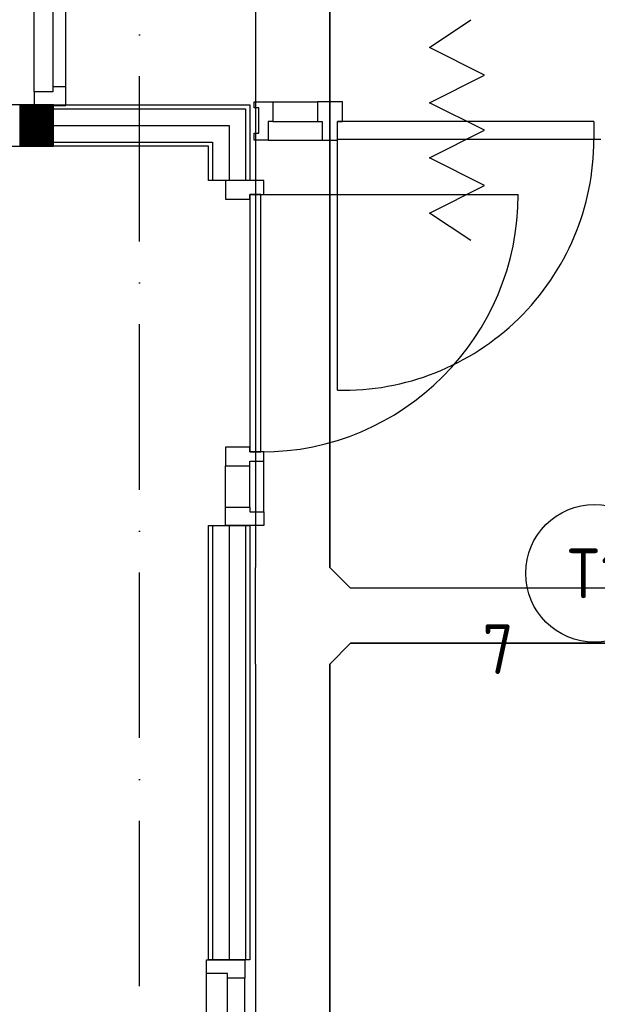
# Model space of a CAD drawing. Header units: millimetres. Extents: x -6587 to 112313, y 244 to 84344.
# Tile 13 of 63: x 24364 to 26460, y 34920 to 38491. Entities that reach past the tile are written whole.
import ezdxf
from ezdxf.enums import TextEntityAlignment as Align

# ---------------------------------------------------------------- set-up
doc = ezdxf.new("R2010")
doc.units = ezdxf.units.MM
doc.header["$LTSCALE"] = 100
doc.linetypes.add('B-SL0', pattern=[100000000.0, 0, -100000000.0])
doc.linetypes.add('DASHDOT', pattern=[9, 6, -1.5, 0, -1.5])
doc.layers.get('0').update_dxf_attribs({"color": 9, "linetype": 'CONTINUOUS'})
for name, color, linetype in [('AL$7----_STRAMIEN', 1, 'DASHDOT'), ('AL22----_BINNENWAND', 7, 'CONTINUOUS'), ('AL28----_KONSTRUKTIE', 3, 'CONTINUOUS'), ('AL32----_BINNENKOZ', 7, 'CONTINUOUS'), ('AL32----_DRAAIRICHTING', 1, 'CONTINUOUS'), ('ALL-----_REFLIJNEN', 8, 'CONTINUOUS'), ('EB63101-_ATTRIB', 2, 'CONTINUOUS'), ('EL63101-_LICHT-ARM', 3, 'CONTINUOUS'), ('KABELGOOT1', 8, 'CONTINUOUS'), ('LIJN025', 10, 'CONTINUOUS')]:
    doc.layers.add(name, color=color, linetype=linetype)
doc.styles.add('1_8', font='iso', dxfattribs={"width": 0.7, "height": 1.8})
doc.styles.add('2_0', font='iso', dxfattribs={"height": 200})
doc.styles.add('NORATT', font='isocp.shx')
doc.styles.get("Standard").update_dxf_attribs({"font": 'iso.shx'})

# ---------------------------------------------------------------- blocks, each defined once
blk = doc.blocks.new('ES3G00')
blk.add_circle((0, 0), 2.5)
at = {"color": 6, "style": '1_8'}
for tag, flags, p in [('SCHAK', 8, (3.5, 2.75)), ('A_CODE', 8, (0, 0)), ('GROEP', 8, (-3.5, -2.75)), ('KAST', 9, (3.5, -2.75))]:
    blk.add_attdef(tag, text='', height=1.8, dxfattribs=dict(at, flags=flags)).set_placement(p, align=Align.MIDDLE)
blk = doc.blocks.new('EH100000')
at = {"linetype": 'ByBlock'}
for p, q in [((1, 0.5), (0, 0.5)), ((1, 0.5, 1), (0, 0.5, 1)), ((0, -0.5, 1), (1, -0.5, 1)), ((1, -0.5), (0, -0.5))]:
    blk.add_line(p, q, dxfattribs=at)
at = {"linetype": 'ByBlock', "invisible_edges": 15}
for points in [[(1, -0.5), (0, -0.5), (0, 0.5), (1, 0.5)], [(0, 0.5), (1, 0.5), (1, 0.5, 1), (0, 0.5, 1)], [(0, -0.5, 1), (1, -0.5, 1), (1, -0.5), (0, -0.5)]]:
    blk.add_3dface(points, dxfattribs=at)
at = {"linetype": 'ByBlock', "style": '2_0', "flags": 8}
blk.add_attdef('FUNCTIE', text='', height=0.5, dxfattribs=at).set_placement((0.5, 0), align=Align.MIDDLE)
at = {"linetype": 'ByBlock', "flags": 9}
blk.add_attdef('SCHOT', text='', height=0.5, dxfattribs=at).set_placement((0.5, 0), align=Align.MIDDLE)
blk = doc.blocks.new('KG3FEF')
at = {"linetype": 'B-SL0'}
for p, q in [((-175, 135), (-175, -135)), ((175, -135), (175, 135)), ((-100, -210), (100, -210))]:
    blk.add_line(p, q, dxfattribs=at)
at = {"linetype": 'ByBlock'}
for points in [[(-175, 135), (0, 135), (0, 135), (175, 135)], [(-100, -210), (-100, -210), (-175, -135), (-175, -135)], [(175, -135), (175, -135), (100, -210), (100, -210)]]:
    blk.add_lwpolyline(points, dxfattribs=at)
at = {"flags": 3}
blk.add_attdef('HULPSTUK', (0, 0), '', height=1, rotation=270, dxfattribs=at)
blk = doc.blocks.new('A$Cb38f1ce1')
at = {"layer": 'AL$7----_STRAMIEN', "color": 1}
blk.add_lwpolyline([(21547.7, 1456.2), (21547.7, 70088.1)], dxfattribs=at)
at = {"layer": 'AL22----_BINNENWAND', "color": 8}
for p, q in [((21797.7, 28555), (21797.7, 30129.4)), ((21797.7, 30129.4), (21947.7, 30129.4)), ((21947.7, 30129.4), (21947.7, 28555)), ((21947.7, 28555), (21797.7, 28555))]:
    blk.add_line(p, q, dxfattribs=at)
at = {"layer": 'AL22----_BINNENWAND', "color": 8, "linetype": 'Continuous'}
for p, q in [((21812.7, 30129.4), (21812.7, 28555)), ((21932.7, 30129.4), (21932.7, 28555))]:
    blk.add_line(p, q, dxfattribs=at)
at = {"layer": 'AL28----_KONSTRUKTIE', "color": 8}
for p, q in [((21235.4, 31655), (14437.7, 31655)), ((21235.4, 31655), (14437.7, 31655)), ((14437.7, 31505), (21235.4, 31505)), ((14437.7, 31505), (21235.4, 31505))]:
    blk.add_line(p, q, dxfattribs=at)
at = {"layer": 'AL32----_BINNENKOZ', "color": 8}
for p, q in [((22031.2, 31666.5), (22193.7, 31666.5)), ((22031.2, 31594.7), (22193.7, 31594.7)), ((23196.7, 31594.5), (23196.7, 31529.5)), ((23221.7, 31529.5), (23196.7, 31529.5)), ((22014.2, 31527.5), (22210.7, 31527.5)), ((21999.2, 30179.5), (21999.2, 30363.5)), ((21860.2, 30196.5), (21860.2, 30346.5)), ((21948.2, 30196.5), (21948.2, 30346.5)), ((21860.2, 30129.5), (21860.2, 30196.5)), ((21860.2, 30196.5), (21948.2, 30196.5)), ((21948.2, 30196.5), (21948.2, 30179.5)), ((21948.2, 30179.5), (21999.2, 30179.5)), ((21999.2, 30179.5), (21999.2, 30129.5)), ((21999.2, 30129.5), (21860.2, 30129.5))]:
    blk.add_line(p, q, dxfattribs=at)
for points in [[(22749.8, 31163), (22599.8, 31263), (22799.8, 31363), (22599.8, 31463), (22799.8, 31563), (22599.8, 31663), (22799.8, 31763), (22599.8, 31863), (22749.8, 31963)], [(21964.2, 31527.5), (21964.2, 31552.5), (21980.2, 31552.5), (21980.2, 31644.5), (21964.2, 31644.5), (21964.2, 31666.5), (22031.2, 31666.5), (22031.2, 31594.5), (22014.2, 31594.5), (22014.2, 31527.5), (21964.2, 31527.5)], [(22210.7, 31527.5), (22266.7, 31527.5), (22266.7, 31594.7), (22283.7, 31594.7), (22283.7, 31666.5), (22193.7, 31666.5), (22193.7, 31594.7), (22210.7, 31594.7), (22210.7, 31527.5), (22266.7, 31527.5)], [(23196.7, 31594.5), (22266.7, 31594.5)], [(23196.7, 31529.5), (22266.7, 31529.5)], [(22266.7, 30620.5), (22266.7, 31529.5)], [(21790.7, 28555), (21929.7, 28555), (21929.7, 28488), (21866.7, 28488), (21866.7, 28505), (21790.7, 28505), (21790.7, 28555)], [(21790.7, 27455), (21790.7, 28505)], [(21866.7, 27472), (21866.7, 28488)], [(21929.7, 27472), (21929.7, 28488)]]:
    blk.add_lwpolyline(points, dxfattribs=at)
blk.add_arc((22287.1, 31529.8), 909.5, 268.711, 359.9805, dxfattribs=at)
at = {"layer": 'AL32----_DRAAIRICHTING', "color": 8}
for p, q in [((21165.7, 31703), (21165.7, 32096)), ((21232.7, 32079), (21232.7, 31720)), ((21279.7, 31720), (21279.7, 32079)), ((21279.7, 31720), (21232.7, 31720)), ((21232.7, 31720), (21232.7, 31703)), ((21279.7, 31653), (21279.7, 31720)), ((21232.7, 31703), (21165.7, 31703)), ((21165.7, 31703), (21165.7, 31653)), ((21112.8, 31655), (21112.8, 31505)), ((21114.8, 31655), (21114.8, 31505)), ((21116.8, 31655), (21116.8, 31505)), ((21118.8, 31655), (21118.8, 31505)), ((21120.8, 31655), (21120.8, 31505)), ((21122.8, 31655), (21122.8, 31505)), ((21124.8, 31655), (21124.8, 31505)), ((21126.8, 31655), (21126.8, 31505)), ((21128.8, 31655), (21128.8, 31505)), ((21130.8, 31655), (21130.8, 31505)), ((21132.8, 31655), (21132.8, 31505)), ((21134.8, 31655), (21134.8, 31505)), ((21136.8, 31655), (21136.8, 31505)), ((21138.8, 31655), (21138.8, 31505)), ((21140.8, 31655), (21140.8, 31505)), ((21142.8, 31655), (21142.8, 31505)), ((21144.8, 31655), (21144.8, 31505)), ((21146.8, 31655), (21146.8, 31505)), ((21148.8, 31655), (21148.8, 31505)), ((21150.8, 31655), (21150.8, 31505)), ((21152.8, 31655), (21152.8, 31505)), ((21154.8, 31655), (21154.8, 31505)), ((21156.8, 31655), (21156.8, 31505)), ((21158.8, 31655), (21158.8, 31505)), ((21160.8, 31655), (21160.8, 31505)), ((21162.8, 31655), (21162.8, 31505)), ((21164.8, 31655), (21164.8, 31505)), ((21165.7, 31653), (21279.7, 31653)), ((21166.8, 31655), (21166.8, 31505)), ((21168.8, 31655), (21168.8, 31505)), ((21170.8, 31655), (21170.8, 31505)), ((21172.8, 31655), (21172.8, 31505)), ((21174.7, 31655), (21235.4, 31594.3)), ((21174.7, 31655), (21235.4, 31594.3)), ((21174.8, 31655), (21174.8, 31505)), ((21176.8, 31655), (21176.8, 31505)), ((21178.8, 31655), (21178.8, 31505)), ((21180.8, 31655), (21180.8, 31505)), ((21182.8, 31655), (21182.8, 31505)), ((21184.8, 31655), (21184.8, 31505)), ((21186.8, 31655), (21186.8, 31505)), ((21188.8, 31655), (21188.8, 31505)), ((21190.8, 31655), (21190.8, 31505)), ((21192.8, 31655), (21192.8, 31505)), ((21194.8, 31655), (21194.8, 31505)), ((21196.8, 31655), (21196.8, 31505)), ((21198.8, 31655), (21198.8, 31505)), ((21200.8, 31655), (21200.8, 31505)), ((21202.8, 31655), (21202.8, 31505)), ((21204.8, 31655), (21204.8, 31505)), ((21206.8, 31655), (21206.8, 31505)), ((21208.8, 31655), (21208.8, 31505)), ((21210.8, 31655), (21210.8, 31505)), ((21212.8, 31655), (21212.8, 31505)), ((21214.8, 31655), (21214.8, 31505)), ((21216.8, 31655), (21216.8, 31505)), ((21218.8, 31655), (21218.8, 31505)), ((21220.8, 31655), (21220.8, 31505)), ((21222.8, 31655), (21222.8, 31505)), ((21224.8, 31655), (21224.8, 31505)), ((21226.8, 31655), (21226.8, 31505)), ((21228.8, 31655), (21228.8, 31505)), ((21230.8, 31655), (21230.8, 31505)), ((21232.8, 31655), (21232.8, 31505)), ((21234.8, 31655), (21234.8, 31505)), ((21235.4, 31655.5), (21947.7, 31655.5)), ((21235.4, 31505.5), (21235.4, 31655.5)), ((21235.4, 31505), (21235.4, 31655)), ((21235.4, 31505), (21235.4, 31655)), ((21235.4, 31640.5), (21932.7, 31640.5)), ((21932.7, 31640.5), (21932.7, 31380.5)), ((21947.7, 31655.5), (21947.7, 31380.5)), ((21234.1, 31580.5), (21872.7, 31580.5)), ((21872.7, 31580.5), (21872.7, 31380.5)), ((21235.4, 31520.5), (21812.7, 31520.5)), ((21797.7, 31505.5), (21235.4, 31505.5)), ((21797.7, 31380.5), (21797.7, 31505.5)), ((21812.7, 31520.5), (21812.7, 31380.5)), ((21947.7, 31380.5), (21797.7, 31380.5)), ((21999.2, 31380.5), (21860.2, 31380.5)), ((21860.2, 31380.5), (21860.2, 31313.5)), ((21999.2, 31330.5), (21999.2, 31380.5)), ((21948.2, 31313.5), (21948.2, 31330.5)), ((21948.2, 31330.5), (21999.2, 31330.5)), ((21988.2, 31330.5), (21948.2, 31330.5)), ((21948.2, 31330.5), (21948.2, 30396.5)), ((21988.2, 31330.5), (22922.2, 31330.5)), ((21988.2, 30396.5), (21988.2, 31330.5)), ((21860.2, 31313.5), (21948.2, 31313.5)), ((21948.2, 30413.5), (21860.2, 30413.5)), ((21860.2, 30413.5), (21860.2, 30346.5)), ((21948.2, 30396.5), (21948.2, 30413.5)), ((21999.2, 30396.5), (21948.2, 30396.5)), ((21948.2, 30396.5), (21988.2, 30396.5)), ((21999.2, 30363.5), (21999.2, 30396.5)), ((21999.2, 30363.5), (21999.2, 30396.5)), ((21948.2, 30346.5), (21948.2, 30363.5)), ((21948.2, 30363.5), (21999.2, 30363.5)), ((21860.2, 30346.5), (21948.2, 30346.5))]:
    blk.add_line(p, q, dxfattribs=at)
blk.add_arc((21988.2, 31330.5), 934, 270, 0, dxfattribs=at)
at = {"layer": 'ALL-----_REFLIJNEN', "color": 8, "linetype": 'Continuous'}
blk.add_line((21872.7, 30129.4), (21872.7, 28555), dxfattribs=at)
at = {"layer": 'KABELGOOT1', "yscale": 270, "zscale": 60, "rotation": 90}
for p, xscale in [((22103.3, 29977.6, 3650), 5268.970447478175), ((22103.3, 22635.6, 3650), 6992)]:
    blk.add_blockref('EH100000', p, dxfattribs=dict(at, xscale=xscale))
at = {"layer": 'KABELGOOT1', "rotation": 90}
blk.add_blockref('KG3FEF', (22103.3, 29802.6, 3650), dxfattribs=at)
at = {"layer": 'KABELGOOT1', "xscale": 8153.999999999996, "yscale": 200, "zscale": 60}
blk.add_blockref('EH100000', (22313.3, 29802.6, 3650), dxfattribs=at)

msp = doc.modelspace()

# ---------------------------------------------------------------- block references
at = {"layer": 'EL63101-_LICHT-ARM'}
ref = msp.add_blockref('ES3G00', (26450.3, 36483.3, 2600), dxfattribs=dict(at, xscale=100, yscale=100, zscale=100))
ref.add_attrib('A_CODE', 'T1', dxfattribs={"layer": 'EB63101-_ATTRIB', "color": 1, "height": 180, "style": 'NORATT', "flags": 8}).set_placement((26450.3, 36483.3, 2600), align=Align.MIDDLE)
ref.add_attrib('GROEP', '7', dxfattribs={"layer": 'EB63101-_ATTRIB', "color": 1, "height": 180, "style": 'NORATT', "flags": 8}).set_placement((26100.3, 36208.3, 2600), align=Align.MIDDLE)
ref.add_attrib('SCHAK', 'b', dxfattribs={"layer": 'EB63101-_ATTRIB', "color": 1, "height": 180, "style": 'NORATT', "flags": 8}).set_placement((26800.3, 36758.3, 2600), align=Align.MIDDLE)
at = {"layer": 'LIJN025'}
msp.add_blockref('A$Cb38f1ce1', (3251.2, 6526.8), dxfattribs=at)

doc.saveas('drawing.dxf')
